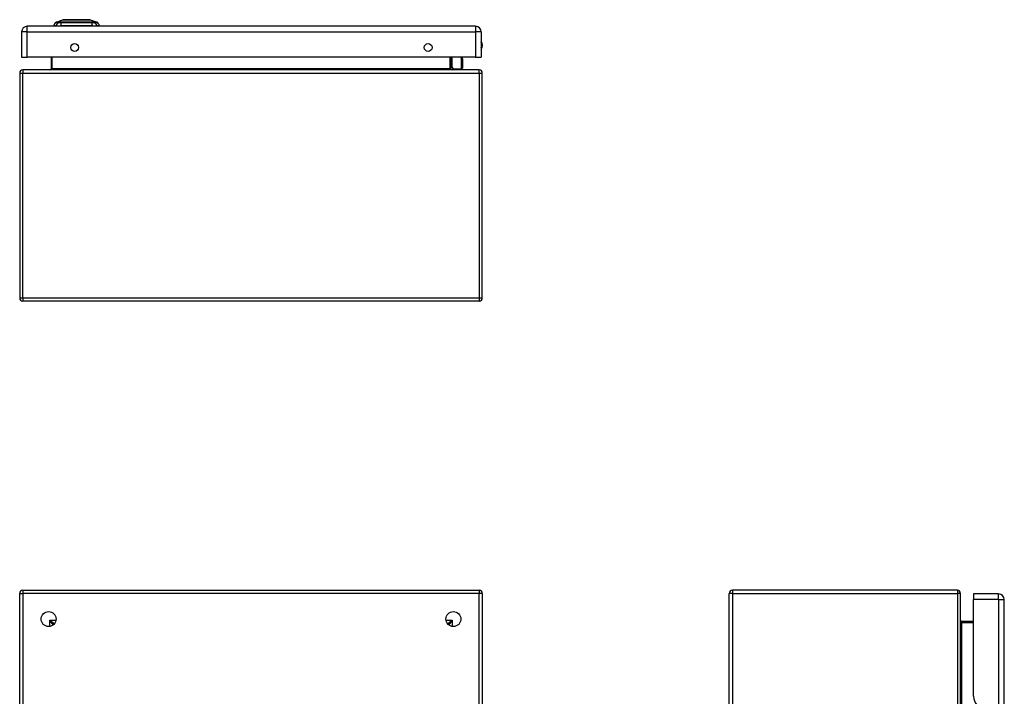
# Model space of a CAD drawing. Header units: inches. Extents: x 9.2 to 84.3, y 6 to 56.3.
# Tile 3 of 7: x 9.2 to 34.7, y 38.7 to 56.3. Entities that reach past the tile are written whole.
import ezdxf

# ---------------------------------------------------------------- set-up
doc = ezdxf.new("R2010")
doc.units = ezdxf.units.IN
doc.header["$MEASUREMENT"] = 0
doc.layers.add('Visible Edges(ANSI)', color=7, linetype='Continuous', lineweight=25)
doc.layers.add('Visible Tangent Edges(ANSI)', color=7, linetype='Continuous', lineweight=25)

msp = doc.modelspace()

# ---------------------------------------------------------------- linework, layer by layer
at = {"layer": 'Visible Edges(ANSI)'}
for p, q in [((10.098, 56.238), (10.272, 56.306)), ((10.986, 56.306), (11.16, 56.238)), ((9.205, 55.989), (9.205, 55.335)), ((20.977, 56.135), (9.351, 56.135)), ((10.106, 56.151), (10.038, 56.151)), ((10.106, 56.151), (10.217, 56.151)), ((11.04, 56.151), (10.217, 56.151)), ((11.04, 56.151), (11.151, 56.151)), ((11.219, 56.151), (11.151, 56.151)), ((21.123, 55.989), (21.123, 55.335)), ((9.205, 55.335), (9.351, 55.335)), ((20.977, 55.335), (9.351, 55.335)), ((9.967, 55.335), (9.967, 55.032)), ((20.341, 55.032), (20.341, 55.335)), ((20.625, 55.335), (20.636, 55.278)), ((20.636, 55.275), (20.636, 55.051)), ((20.977, 55.335), (21.123, 55.335)), ((9.154, 54.917), (9.154, 49.085)), ((21.07, 55.001), (9.238, 55.001)), ((20.387, 55.037), (20.347, 55.076)), ((20.401, 55.031), (20.617, 55.031)), ((21.154, 49.085), (21.154, 54.917)), ((21.07, 49.001), (9.238, 49.001)), ((9.154, 21.588), (9.154, 41.42)), ((9.238, 41.504), (21.07, 41.504)), ((21.154, 41.42), (21.154, 21.588)), ((27.559, 21.588), (27.559, 41.42)), ((33.475, 41.504), (27.643, 41.504)), ((33.559, 21.588), (33.559, 41.42)), ((33.893, 41.406), (33.893, 41.26)), ((34.547, 41.406), (33.893, 41.406)), ((33.893, 38.749), (33.893, 41.26)), ((34.693, 21.749), (34.693, 41.26)), ((10.061, 40.638), (10.051, 40.638)), ((20.257, 40.638), (20.248, 40.638)), ((33.893, 40.691), (33.59, 40.691)), ((10.02, 40.607), (10.02, 40.597)), ((20.288, 40.607), (20.288, 40.597))]:
    msp.add_line(p, q, dxfattribs=at)
at = {"layer": 'Visible Edges(ANSI)', "flags": 128}
msp.add_lwpolyline([(10.984, 56.306), (10.983, 56.306), (10.982, 56.306), (10.98, 56.306), (10.977, 56.306), (10.973, 56.306), (10.969, 56.306), (10.963, 56.306), (10.957, 56.306), (10.95, 56.306), (10.942, 56.306), (10.933, 56.306), (10.924, 56.306), (10.914, 56.306), (10.903, 56.306), (10.892, 56.306), (10.88, 56.306), (10.867, 56.306), (10.854, 56.306), (10.84, 56.306), (10.826, 56.306), (10.812, 56.306), (10.796, 56.306), (10.781, 56.306), (10.765, 56.306), (10.748, 56.306), (10.732, 56.306), (10.715, 56.306), (10.698, 56.306), (10.681, 56.306), (10.664, 56.306), (10.646, 56.306), (10.629, 56.306), (10.611, 56.306), (10.594, 56.306), (10.576, 56.306), (10.559, 56.306), (10.542, 56.306), (10.525, 56.306), (10.509, 56.306), (10.492, 56.306), (10.476, 56.306), (10.461, 56.306), (10.446, 56.306), (10.431, 56.306), (10.417, 56.306), (10.403, 56.306), (10.39, 56.306), (10.377, 56.306), (10.365, 56.306), (10.354, 56.306), (10.343, 56.306), (10.333, 56.306), (10.324, 56.306), (10.315, 56.306), (10.308, 56.306), (10.3, 56.306), (10.294, 56.306), (10.289, 56.306), (10.284, 56.306), (10.28, 56.306), (10.277, 56.306), (10.275, 56.306), (10.274, 56.306), (10.274, 56.306)], dxfattribs=at)
at = {"layer": 'Visible Edges(ANSI)'}
for centre, radius in [((10.58, 55.585), 0.102), ((19.748, 55.585), 0.102), ((9.904, 40.754), 0.195), ((20.404, 40.754), 0.195)]:
    msp.add_circle(centre, radius, dxfattribs=at)
for centre, radius, start, end in [((10.155, 56.135), 0.118, 119.7291, 172.0587), ((10.101, 56.229), 0.00984, 111.2505, 119.7291), ((10.274, 56.301), 0.00492, 90.2088, 111.2505), ((10.984, 56.301), 0.00492, 68.7495, 89.7912), ((11.156, 56.229), 0.00984, 60.2709, 68.7495), ((11.102, 56.135), 0.118, 7.9413, 60.2709), ((9.351, 55.989), 0.146, 90, 180), ((10.097, 56.159), 0.0394, 191.537, 216.8699), ((11.16, 56.159), 0.0394, 323.1301, 348.463), ((20.977, 55.989), 0.146, 0, 90), ((20.97, 55.643), 0.188, 324.6864, 35.3136), ((20.617, 55.275), 0.0197, 0, 10.9409), ((9.238, 54.917), 0.084, 90, 180), ((9.936, 55.032), 0.031, 270, 0), ((20.361, 55.09), 0.0197, 180, 225), ((20.372, 55.032), 0.031, 180, 270), ((20.401, 55.051), 0.0197, 225, 270), ((20.617, 55.051), 0.0197, 270, 0), ((21.07, 54.917), 0.084, 0, 90), ((9.238, 49.085), 0.084, 180, 270), ((21.07, 49.085), 0.084, 270, 0), ((9.238, 41.42), 0.084, 90, 180), ((21.07, 41.42), 0.084, 0, 90), ((27.643, 41.42), 0.084, 90, 180), ((33.475, 41.42), 0.084, 0, 90), ((34.547, 41.26), 0.146, 0, 90), ((10.051, 40.607), 0.031, 90, 180), ((20.257, 40.607), 0.031, 0, 90), ((33.59, 40.722), 0.031, 180, 270), ((34.205, 38.749), 0.312, 180, 270)]:
    msp.add_arc(centre, radius, start, end, dxfattribs=at)
at = {"layer": 'Visible Tangent Edges(ANSI)'}
for p, q in [((10.098, 56.238), (10.272, 56.306)), ((10.163, 56.238), (10.163, 56.238)), ((10.237, 56.238), (10.236, 56.238)), ((11.021, 56.238), (11.021, 56.238)), ((11.094, 56.238), (11.094, 56.238)), ((9.351, 55.989), (9.205, 55.989)), ((9.351, 55.989), (9.351, 56.135)), ((9.351, 55.335), (9.351, 55.989)), ((9.351, 55.989), (20.977, 55.989)), ((20.977, 56.135), (20.977, 55.989)), ((20.977, 55.989), (20.977, 55.335)), ((21.123, 55.989), (20.977, 55.989)), ((9.998, 55.032), (9.998, 55.335)), ((20.31, 55.335), (20.31, 55.032)), ((20.361, 55.335), (20.361, 55.072)), ((20.617, 55.264), (20.604, 55.335)), ((20.617, 55.031), (20.617, 55.264)), ((9.154, 54.917), (9.238, 54.917)), ((9.238, 55.001), (9.238, 54.917)), ((9.238, 54.917), (21.07, 54.917)), ((9.238, 49.085), (9.238, 54.917)), ((9.998, 55.032), (9.967, 55.032)), ((20.31, 55.032), (9.998, 55.032)), ((20.31, 55.032), (20.341, 55.032)), ((20.361, 55.072), (20.401, 55.031)), ((21.07, 54.917), (21.07, 55.001)), ((21.07, 54.917), (21.154, 54.917)), ((21.07, 54.917), (21.07, 49.085)), ((9.154, 49.085), (9.238, 49.085)), ((9.238, 49.085), (9.238, 49.001)), ((9.238, 49.085), (21.07, 49.085)), ((21.07, 49.085), (21.07, 49.001)), ((21.07, 49.085), (21.154, 49.085)), ((9.154, 41.42), (9.238, 41.42)), ((9.238, 41.504), (9.238, 41.42)), ((21.07, 41.42), (9.238, 41.42)), ((9.238, 41.42), (9.238, 21.588)), ((21.07, 41.504), (21.07, 41.42)), ((21.154, 41.42), (21.07, 41.42)), ((21.07, 21.588), (21.07, 41.42)), ((27.643, 41.42), (27.559, 41.42)), ((27.643, 41.504), (27.643, 41.42)), ((27.643, 41.42), (33.475, 41.42)), ((27.643, 41.42), (27.643, 21.588)), ((33.475, 41.504), (33.475, 41.42)), ((33.475, 41.42), (33.475, 21.588)), ((33.559, 41.42), (33.475, 41.42)), ((34.547, 41.26), (34.547, 41.406)), ((34.547, 41.26), (33.893, 41.26)), ((34.547, 41.26), (34.547, 21.749)), ((34.547, 41.26), (34.693, 41.26)), ((9.936, 40.722), (10.051, 40.638)), ((10.02, 40.607), (9.936, 40.722)), ((9.936, 40.722), (10.097, 40.722)), ((9.936, 40.562), (9.936, 40.722)), ((20.212, 40.722), (20.372, 40.722)), ((20.257, 40.638), (20.372, 40.722)), ((20.372, 40.722), (20.288, 40.607)), ((20.372, 40.722), (20.372, 40.562)), ((33.59, 40.691), (33.59, 40.66)), ((33.59, 40.66), (33.893, 40.66)), ((33.59, 37.937), (33.59, 40.66))]:
    msp.add_line(p, q, dxfattribs=at)
at = {"layer": 'Visible Tangent Edges(ANSI)', "flags": 128}
for points in [[(10.097, 56.237), (10.097, 56.237), (10.097, 56.237), (10.098, 56.237), (10.098, 56.237), (10.099, 56.237), (10.101, 56.237), (10.102, 56.237), (10.104, 56.237), (10.106, 56.237), (10.108, 56.237), (10.11, 56.237), (10.113, 56.237), (10.116, 56.237), (10.119, 56.237), (10.122, 56.237), (10.125, 56.237), (10.129, 56.237), (10.133, 56.237), (10.137, 56.237), (10.142, 56.237), (10.146, 56.237), (10.151, 56.237), (10.156, 56.237), (10.161, 56.237)], [(10.163, 56.238), (10.158, 56.238), (10.153, 56.238), (10.148, 56.238), (10.143, 56.238), (10.139, 56.238), (10.135, 56.238), (10.131, 56.238), (10.127, 56.238), (10.124, 56.238), (10.12, 56.238), (10.117, 56.238), (10.114, 56.238), (10.112, 56.238), (10.109, 56.238), (10.107, 56.238), (10.105, 56.238), (10.103, 56.238), (10.102, 56.238), (10.101, 56.238), (10.1, 56.238), (10.099, 56.238), (10.098, 56.238), (10.098, 56.238), (10.098, 56.238)], [(10.161, 56.237), (10.163, 56.237), (10.164, 56.237), (10.166, 56.237), (10.168, 56.237), (10.17, 56.237), (10.173, 56.237), (10.175, 56.237), (10.178, 56.237), (10.181, 56.237), (10.183, 56.237), (10.186, 56.237), (10.19, 56.237), (10.193, 56.237), (10.196, 56.237), (10.2, 56.237), (10.203, 56.237), (10.207, 56.237), (10.211, 56.237), (10.215, 56.237), (10.219, 56.237), (10.223, 56.237), (10.227, 56.237), (10.231, 56.237), (10.236, 56.237)], [(10.236, 56.238), (10.232, 56.238), (10.228, 56.238), (10.224, 56.238), (10.22, 56.238), (10.216, 56.238), (10.212, 56.238), (10.208, 56.238), (10.205, 56.238), (10.201, 56.238), (10.198, 56.238), (10.195, 56.238), (10.191, 56.238), (10.188, 56.238), (10.185, 56.238), (10.182, 56.238), (10.18, 56.238), (10.177, 56.238), (10.175, 56.238), (10.172, 56.238), (10.17, 56.238), (10.168, 56.238), (10.166, 56.238), (10.165, 56.238), (10.163, 56.238)], [(10.236, 56.237), (10.267, 56.237), (10.299, 56.237), (10.332, 56.237), (10.364, 56.237), (10.397, 56.237), (10.43, 56.237), (10.463, 56.237), (10.496, 56.237), (10.529, 56.237), (10.563, 56.237), (10.596, 56.237), (10.629, 56.237), (10.663, 56.237), (10.696, 56.237), (10.729, 56.237), (10.762, 56.237), (10.795, 56.237), (10.828, 56.237), (10.861, 56.237), (10.894, 56.237), (10.926, 56.237), (10.958, 56.237), (10.99, 56.237), (11.022, 56.237)], [(11.021, 56.238), (10.989, 56.238), (10.957, 56.238), (10.925, 56.238), (10.893, 56.238), (10.861, 56.238), (10.828, 56.238), (10.795, 56.238), (10.762, 56.238), (10.729, 56.238), (10.696, 56.238), (10.663, 56.238), (10.629, 56.238), (10.596, 56.238), (10.563, 56.238), (10.53, 56.238), (10.496, 56.238), (10.463, 56.238), (10.43, 56.238), (10.397, 56.238), (10.365, 56.238), (10.332, 56.238), (10.3, 56.238), (10.268, 56.238), (10.237, 56.238)], [(10.272, 56.306), (10.272, 56.306), (10.272, 56.306), (10.273, 56.306), (10.274, 56.306), (10.276, 56.306), (10.277, 56.306), (10.279, 56.306), (10.281, 56.306), (10.284, 56.306), (10.287, 56.306), (10.29, 56.306), (10.293, 56.306), (10.297, 56.306), (10.301, 56.306), (10.305, 56.306), (10.309, 56.306), (10.314, 56.306), (10.319, 56.306), (10.324, 56.306), (10.33, 56.306), (10.335, 56.306), (10.341, 56.306), (10.348, 56.306), (10.354, 56.306)], [(10.354, 56.306), (10.356, 56.306), (10.358, 56.306), (10.359, 56.306), (10.361, 56.306), (10.363, 56.306), (10.365, 56.306), (10.367, 56.306), (10.369, 56.306), (10.371, 56.306), (10.373, 56.306), (10.375, 56.306), (10.377, 56.306), (10.379, 56.306), (10.38, 56.306), (10.382, 56.306), (10.385, 56.306), (10.387, 56.306), (10.389, 56.306), (10.391, 56.306), (10.393, 56.306), (10.395, 56.306), (10.397, 56.306), (10.399, 56.306), (10.401, 56.306)], [(10.401, 56.306), (10.417, 56.306), (10.434, 56.306), (10.452, 56.306), (10.47, 56.306), (10.489, 56.306), (10.508, 56.306), (10.527, 56.306), (10.547, 56.306), (10.567, 56.306), (10.588, 56.306), (10.608, 56.306), (10.629, 56.306), (10.649, 56.306), (10.67, 56.306), (10.69, 56.306), (10.711, 56.306), (10.73, 56.306), (10.75, 56.306), (10.769, 56.306), (10.788, 56.306), (10.806, 56.306), (10.823, 56.306), (10.84, 56.306), (10.856, 56.306)], [(10.856, 56.306), (10.858, 56.306), (10.86, 56.306), (10.863, 56.306), (10.865, 56.306), (10.867, 56.306), (10.869, 56.306), (10.871, 56.306), (10.873, 56.306), (10.875, 56.306), (10.877, 56.306), (10.879, 56.306), (10.881, 56.306), (10.883, 56.306), (10.885, 56.306), (10.887, 56.306), (10.889, 56.306), (10.89, 56.306), (10.892, 56.306), (10.894, 56.306), (10.896, 56.306), (10.898, 56.306), (10.9, 56.306), (10.902, 56.306), (10.903, 56.306)], [(10.903, 56.306), (10.91, 56.306), (10.916, 56.306), (10.922, 56.306), (10.928, 56.306), (10.933, 56.306), (10.938, 56.306), (10.943, 56.306), (10.948, 56.306), (10.953, 56.306), (10.957, 56.306), (10.961, 56.306), (10.964, 56.306), (10.968, 56.306), (10.971, 56.306), (10.974, 56.306), (10.976, 56.306), (10.978, 56.306), (10.98, 56.306), (10.982, 56.306), (10.983, 56.306), (10.984, 56.306), (10.985, 56.306), (10.985, 56.306), (10.986, 56.306)], [(11.094, 56.238), (11.093, 56.238), (11.091, 56.238), (11.089, 56.238), (11.087, 56.238), (11.085, 56.238), (11.083, 56.238), (11.08, 56.238), (11.078, 56.238), (11.075, 56.238), (11.072, 56.238), (11.069, 56.238), (11.066, 56.238), (11.063, 56.238), (11.06, 56.238), (11.056, 56.238), (11.053, 56.238), (11.049, 56.238), (11.045, 56.238), (11.041, 56.238), (11.037, 56.238), (11.033, 56.238), (11.029, 56.238), (11.025, 56.238), (11.021, 56.238)], [(11.022, 56.237), (11.026, 56.237), (11.03, 56.237), (11.034, 56.237), (11.039, 56.237), (11.043, 56.237), (11.046, 56.237), (11.05, 56.237), (11.054, 56.237), (11.058, 56.237), (11.061, 56.237), (11.065, 56.237), (11.068, 56.237), (11.071, 56.237), (11.074, 56.237), (11.077, 56.237), (11.08, 56.237), (11.082, 56.237), (11.085, 56.237), (11.087, 56.237), (11.089, 56.237), (11.091, 56.237), (11.093, 56.237), (11.095, 56.237), (11.096, 56.237)], [(11.16, 56.238), (11.159, 56.238), (11.159, 56.238), (11.158, 56.238), (11.158, 56.238), (11.157, 56.238), (11.155, 56.238), (11.154, 56.238), (11.152, 56.238), (11.15, 56.238), (11.148, 56.238), (11.146, 56.238), (11.143, 56.238), (11.14, 56.238), (11.137, 56.238), (11.134, 56.238), (11.13, 56.238), (11.127, 56.238), (11.123, 56.238), (11.118, 56.238), (11.114, 56.238), (11.109, 56.238), (11.105, 56.238), (11.1, 56.238), (11.094, 56.238)], [(11.096, 56.237), (11.101, 56.237), (11.106, 56.237), (11.111, 56.237), (11.116, 56.237), (11.12, 56.237), (11.124, 56.237), (11.128, 56.237), (11.132, 56.237), (11.135, 56.237), (11.139, 56.237), (11.142, 56.237), (11.145, 56.237), (11.147, 56.237), (11.15, 56.237), (11.152, 56.237), (11.154, 56.237), (11.155, 56.237), (11.157, 56.237), (11.158, 56.237), (11.159, 56.237), (11.16, 56.237), (11.16, 56.237), (11.161, 56.237), (11.161, 56.237)]]:
    msp.add_lwpolyline(points, dxfattribs=at)
at = {"layer": 'Visible Tangent Edges(ANSI)'}
for centre, radius, start, end in [((10.274, 56.301), 0.00492, 90.2088, 111.2505), ((20.97, 55.643), 0.168, 335.7439, 24.2561)]:
    msp.add_arc(centre, radius, start, end, dxfattribs=at)
for centre, major_axis, ratio, start_param, end_param in [((10.217, 56.135), (0, 0.118), 0.946806, 0.522838, 1.432195), ((10.166, 56.229), (0.00009, 0.00984), 0.948405, 0.290838, 0.531485), ((10.255, 56.135), (0, 0.118), 0.321806, 0.522838, 1.432195), ((10.237, 56.229), (-0.00003, 0.00984), 0.317047, 0.281217, 0.521863), ((11.02, 56.229), (0.00003, 0.00984), 0.317047, 5.761322, 6.001968), ((11.003, 56.135), (0, 0.118), 0.321806, 4.850991, 5.760348), ((11.092, 56.229), (-0.00009, 0.00984), 0.948405, 5.751701, 5.992347), ((11.04, 56.135), (0, -0.118), 0.946806, 1.709398, 2.618755), ((20.617, 55.275), (0.0193, 0.0037), 0.526442, 4.610972, 6.283185), ((20.617, 55.275), (0.0197, 0), 0.533433, 4.712389, 6.283185), ((9.936, 55.032), (0.062, 0), 0.5, 4.712389, 6.283185), ((20.372, 55.032), (-0.062, 0), 0.5, 0, 1.570796), ((20.361, 55.09), (-0.0197, 0), 0.91745, 0, 1.570796), ((20.361, 55.09), (-0.0139, -0.0139), 0.852462, 0, 0.864875), ((33.59, 40.722), (0, -0.062), 0.5, 4.712389, 6.283185)]:
    msp.add_ellipse(centre, major_axis=major_axis, ratio=ratio, start_param=start_param, end_param=end_param, dxfattribs=at)

doc.saveas('drawing.dxf')
